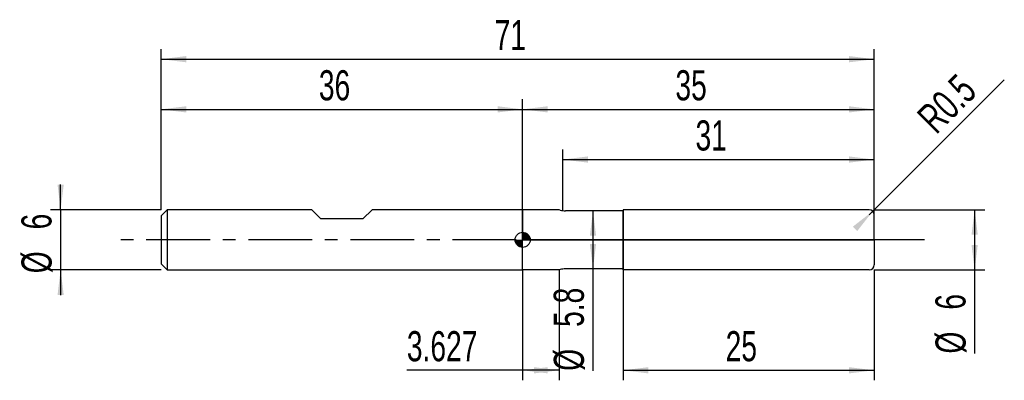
# Model space of a CAD drawing. Extents: x -14.1 to 84, y -14 to 21.9.
import ezdxf
from ezdxf.enums import TextEntityAlignment as Align

# ---------------------------------------------------------------- set-up
doc = ezdxf.new("R2010")
doc.units = 0
doc.linetypes.add('CENTER', pattern=[10.16, 6.35, -1.27, 1.27, -1.27])
doc.layers.get('0').update_dxf_attribs({"linetype": 'CONTINUOUS'})
for name, color, linetype in [('1', 4, 'CONTINUOUS'), ('2', 7, 'CONTINUOUS'), ('4', 2, 'CENTER'), ('CUT', 1, 'CONTINUOUS'), ('NOCUT', 7, 'CONTINUOUS'), ('SK1', 4, 'CONTINUOUS'), ('SK2', 7, 'CONTINUOUS'), ('SK4', 2, 'CENTER')]:
    doc.layers.add(name, color=color, linetype=linetype)
doc.dimstyles.new('SLDDIMSTYLE0', dxfattribs={"dimtxt": 3, "dimasz": 2.5, "dimexe": 0, "dimexo": 0.0625, "dimgap": 0.75, "dimtad": 1, "dimrnd": 1e-09, "dimzin": 12, "dimsah": 1, "dimcen": 0.09, "dimazin": 3, "dimtfac": 1, "dimtofl": 0, "dimtmove": 0, "dimatfit": 3})
doc.dimstyles.new('SLDDIMSTYLE1', dxfattribs={"dimtxt": 3, "dimasz": 2.5, "dimexe": 0, "dimexo": 0.0625, "dimgap": 0.75, "dimtad": 1, "dimrnd": 1e-09, "dimsah": 1, "dimcen": 0, "dimazin": 3, "dimtfac": 1, "dimtofl": 0, "dimtmove": 0, "dimatfit": 3})
doc.dimstyles.new('SLDDIMSTYLE2', dxfattribs={"dimtxt": 3, "dimasz": 2.5, "dimexe": 0, "dimexo": 0.0625, "dimgap": 0.75, "dimtad": 1, "dimrnd": 1e-09, "dimzin": 12, "dimsah": 1, "dimcen": 0.09, "dimazin": 3, "dimtfac": 1, "dimtmove": 0, "dimatfit": 3})

# ---------------------------------------------------------------- blocks, each defined once
blk = doc.blocks.new('_D')
at = {"layer": '2'}
for p, q in [((46, -3), (46, -14)), ((71, -3), (71, -14)), ((46, -13), (71, -13))]:
    blk.add_line(p, q, dxfattribs=at)
for points in [[(46, -13), (48.5, -13.31), (48.5, -12.69)], [(71, -13), (68.5, -12.69), (68.5, -13.31)]]:
    blk.add_solid(points, dxfattribs=at)
at = {"layer": '2', "width": 0.7}
blk.add_text('25', height=3, dxfattribs=at).set_placement((56.208, -13), align=Align.BOTTOM_LEFT)
blk = doc.blocks.new('_D_1')
at = {"layer": '2'}
for p, q in [((71, 3), (82, 3)), ((81, 3), (81, -3)), ((71, -3), (82, -3)), ((81, -3), (81, -11.333))]:
    blk.add_line(p, q, dxfattribs=at)
for points in [[(81, 3), (80.69, 0.5), (81.31, 0.5)], [(81, -3), (81.31, -0.5), (80.69, -0.5)]]:
    blk.add_solid(points, dxfattribs=at)
at = {"layer": '2', "width": 0.7}
for s, p in [('6', (80.992, -6.959)), ('%%c', (81, -11.333))]:
    blk.add_text(s, height=3, rotation=90, dxfattribs=at).set_placement(p, align=Align.BOTTOM_LEFT)
blk = doc.blocks.new('_D_2')
at = {"layer": '2'}
for p, q in [((36, -3), (36, -14)), ((39.627, -3), (39.627, -14)), ((36, -13), (24.471, -13)), ((39.627, -13), (36, -13))]:
    blk.add_line(p, q, dxfattribs=at)
for points in [[(36, -13), (38.5, -13.31), (38.5, -12.69)], [(39.627, -13), (37.127, -12.69), (37.127, -13.31)]]:
    blk.add_solid(points, dxfattribs=at)
at = {"layer": '2', "width": 0.7}
blk.add_text('3.627', height=3, dxfattribs=at).set_placement((24.471, -13), align=Align.BOTTOM_LEFT)
blk = doc.blocks.new('_D_3')
at = {"layer": '2'}
for p, q in [((40, 2.9), (40, 9)), ((71, 2.9), (71, 9)), ((40, 8), (71, 8))]:
    blk.add_line(p, q, dxfattribs=at)
for points in [[(40, 8), (42.5, 7.69), (42.5, 8.31)], [(71, 8), (68.5, 8.31), (68.5, 7.69)]]:
    blk.add_solid(points, dxfattribs=at)
at = {"layer": '2', "width": 0.7}
blk.add_text('31', height=3, dxfattribs=at).set_placement((53.208, 8), align=Align.BOTTOM_LEFT)
blk = doc.blocks.new('_D_4')
at = {"layer": '2'}
for p, q in [((46, 2.9), (42, 2.9)), ((43, 2.9), (43, -2.9)), ((46, -2.9), (42, -2.9)), ((43, -2.9), (43, -13.052))]:
    blk.add_line(p, q, dxfattribs=at)
for points in [[(43, 2.9), (42.69, 0.4), (43.31, 0.4)], [(43, -2.9), (43.31, -0.4), (42.69, -0.4)]]:
    blk.add_solid(points, dxfattribs=at)
at = {"layer": '2', "width": 0.7}
for s, p in [('5.8', (42.992, -8.678)), ('%%c', (43, -13.052))]:
    blk.add_text(s, height=3, rotation=90, dxfattribs=at).set_placement(p, align=Align.BOTTOM_LEFT)
blk = doc.blocks.new('_D_5')
at = {"layer": '2'}
for q in [(83.953, 15.953), (70.5, 2.5)]:
    blk.add_line((70.854, 2.854), q, dxfattribs=at)
blk.add_solid([(70.854, 2.854), (68.867, 1.305), (69.305, 0.867)], dxfattribs=at)
at = {"layer": '2', "width": 0.7}
blk.add_text('R0.5', height=3, rotation=45, dxfattribs=at).set_placement((77.818, 9.779), align=Align.BOTTOM_LEFT)
blk = doc.blocks.new('_D_6')
at = {"layer": 'SK2'}
for p, q in [((0, 3), (0, 19)), ((71, 3), (71, 19)), ((0, 18), (71, 18))]:
    blk.add_line(p, q, dxfattribs=at)
for points in [[(0, 18), (2.5, 17.69), (2.5, 18.31)], [(71, 18), (68.5, 18.31), (68.5, 17.69)]]:
    blk.add_solid(points, dxfattribs=at)
at = {"layer": 'SK2', "width": 0.7}
blk.add_text('71', height=3, dxfattribs=at).set_placement((33.208, 18), align=Align.BOTTOM_LEFT)
blk = doc.blocks.new('_D_7')
at = {"layer": 'SK2'}
for p, q in [((0, 3), (0, 14)), ((36, 3), (36, 14)), ((0, 13), (36, 13))]:
    blk.add_line(p, q, dxfattribs=at)
for points in [[(0, 13), (2.5, 12.69), (2.5, 13.31)], [(36, 13), (33.5, 13.31), (33.5, 12.69)]]:
    blk.add_solid(points, dxfattribs=at)
at = {"layer": 'SK2', "width": 0.7}
blk.add_text('36', height=3, dxfattribs=at).set_placement((15.708, 13), align=Align.BOTTOM_LEFT)
blk = doc.blocks.new('_D_8')
at = {"layer": 'SK2'}
for p, q in [((36, 0), (36, 14)), ((71, 0), (71, 14)), ((36, 13), (71, 13))]:
    blk.add_line(p, q, dxfattribs=at)
for points in [[(36, 13), (38.5, 12.69), (38.5, 13.31)], [(71, 13), (68.5, 13.31), (68.5, 12.69)]]:
    blk.add_solid(points, dxfattribs=at)
at = {"layer": 'SK2', "width": 0.7}
blk.add_text('35', height=3, dxfattribs=at).set_placement((51.208, 13), align=Align.BOTTOM_LEFT)
blk = doc.blocks.new('_D_9')
at = {"layer": 'SK2'}
for p, q in [((-10, 3), (-10, 5.5)), ((0, 3), (-11, 3)), ((-10, 3), (-10, -3)), ((0, -3), (-11, -3)), ((-10, -3), (-10, -5.5))]:
    blk.add_line(p, q, dxfattribs=at)
for points in [[(-10, 3), (-9.69, 5.5), (-10.31, 5.5)], [(-10, -3), (-10.31, -5.5), (-9.69, -5.5)]]:
    blk.add_solid(points, dxfattribs=at)
at = {"layer": 'SK2', "width": 0.7}
for s, p in [('6', (-10.008, 1.041)), ('%%c', (-10, -3.333))]:
    blk.add_text(s, height=3, rotation=90, dxfattribs=at).set_placement(p, align=Align.BOTTOM_LEFT)
blk = doc.blocks.new('*U12')
at = {"color": 0, "linetype": 'CONTINUOUS'}
for points in [[(0, 0), (0, 0.75), (0.146, 0)], [(0.146, 0), (0, 0.75), (0.146, 0.736)], [(0.146, 0), (0.146, 0.736), (0.287, 0)], [(0.287, 0), (0.146, 0.736), (0.287, 0.693)], [(0.287, 0), (0.287, 0.693), (0.417, 0)], [(0.417, 0), (0.287, 0.693), (0.417, 0.624)], [(0.417, 0), (0.417, 0.624), (0.53, 0)], [(0.53, 0), (0.417, 0.624), (0.53, 0.53)], [(0.53, 0), (0.53, 0.53), (0.624, 0)], [(0.624, 0), (0.53, 0.53), (0.624, 0.417)], [(0.624, 0), (0.624, 0.417), (0.693, 0)], [(0.693, 0), (0.624, 0.417), (0.693, 0.287)], [(0.693, 0), (0.693, 0.287), (0.736, 0)], [(0.736, 0), (0.693, 0.287), (0.736, 0.146)], [(0.736, 0), (0.736, 0.146), (0.75, 0)]]:
    blk.add_solid(points, dxfattribs=at)
blk = doc.blocks.new('*U13')
at = {"color": 0, "linetype": 'CONTINUOUS'}
for points in [[(-0.739, -0.13), (-0.75, 0), (-0.739, 0)], [(-0.739, -0.13), (-0.739, 0), (-0.705, -0.257)], [(-0.705, -0.257), (-0.739, 0), (-0.705, 0)], [(-0.705, -0.257), (-0.705, 0), (-0.65, -0.375)], [(-0.65, -0.375), (-0.705, 0), (-0.65, 0)], [(-0.65, -0.375), (-0.65, 0), (-0.575, -0.482)], [(-0.575, -0.482), (-0.65, 0), (-0.575, 0)], [(-0.575, -0.482), (-0.575, 0), (-0.482, -0.575)], [(-0.482, -0.575), (-0.575, 0), (-0.482, 0)], [(-0.482, -0.575), (-0.482, 0), (-0.375, -0.65)], [(-0.375, -0.65), (-0.482, 0), (-0.375, 0)], [(-0.375, -0.65), (-0.375, 0), (-0.257, -0.705)], [(-0.257, -0.705), (-0.375, 0), (-0.257, 0)], [(-0.257, -0.705), (-0.257, 0), (-0.13, -0.739)], [(-0.13, -0.739), (-0.257, 0), (-0.13, 0)], [(-0.13, -0.739), (-0.13, 0), (0, -0.75)], [(0, -0.75), (-0.13, 0), (0, 0)]]:
    blk.add_solid(points, dxfattribs=at)
blk = doc.blocks.new('SW_DOWELSYMBOL_0')
at = {"layer": 'SK1', "color": 0}
blk.add_circle((0, 0), 0.75, dxfattribs=at)
at = {"color": 0, "linetype": 'CONTINUOUS'}
for name in ['*U13', '*U12']:
    blk.add_blockref(name, (0, 0), dxfattribs=at)

msp = doc.modelspace()

# ---------------------------------------------------------------- linework, layer by layer
at = {"layer": '1'}
for p, q in [((39.627, 3), (36, 3)), ((36, 3), (36, 0)), ((39.746, 2.968), (39.627, 3)), ((70.5, 3), (46, 3)), ((46, 3), (46, 0)), ((46, 2.9), (40.263, 2.9)), ((46, 0), (46, 2.9)), ((71, 0), (71, 2.5)), ((36, -3), (36, 0)), ((46, -3), (46, 0)), ((46, 0), (46, -2.9)), ((71, 0), (71, -2.5)), ((46, -2.9), (40.263, -2.9)), ((39.627, -3), (36, -3)), ((39.746, -2.968), (39.627, -3)), ((70.5, -3), (46, -3))]:
    msp.add_line(p, q, dxfattribs=at)
for centre, radius, start, end in [((40.263, 4.9), 2, 255, 270), ((70.5, 2.5), 0.5, 0, 90), ((40.263, -4.9), 2, 90, 105), ((70.5, -2.5), 0.5, 270, 0)]:
    msp.add_arc(centre, radius, start, end, dxfattribs=at)
at = {"layer": '4'}
msp.add_line((71, 0), (36, 0), dxfattribs=at)
at = {"layer": 'CUT'}
for p, q in [((70.5, 3), (46, 3)), ((46, 3), (46, 0)), ((71, 0), (71, 2.5)), ((46, 0), (71, 0))]:
    msp.add_line(p, q, dxfattribs=at)
msp.add_arc((70.5, 2.5), 0.5, 0, 90, dxfattribs=at)
at = {"layer": 'NOCUT'}
for p, q in [((39.627, 3), (36, 3)), ((36, 3), (36, 0)), ((39.746, 2.968), (39.627, 3)), ((46, 2.9), (40.263, 2.9)), ((46, 0), (46, 2.9)), ((36, 0), (46, 0))]:
    msp.add_line(p, q, dxfattribs=at)
msp.add_arc((40.263, 4.9), 2, 255, 270, dxfattribs=at)
at = {"layer": 'SK1'}
for p, q in [((0.6, 3), (0, 2.4)), ((15, 3), (0.6, 3)), ((0.6, 3), (0.6, -3)), ((15.9, 2.1), (15, 3)), ((21, 3), (20.1, 2.1)), ((36, 3), (21, 3)), ((0, 2.4), (0, 0)), ((20.1, 2.1), (15.9, 2.1)), ((0, 0), (0, -2.4)), ((0, -2.4), (0.6, -3)), ((0.6, -3), (36, -3))]:
    msp.add_line(p, q, dxfattribs=at)
msp.add_circle((36, 0), 0.75, dxfattribs=at)
at = {"layer": 'SK4'}
msp.add_line((76, 0), (-5, 0), dxfattribs=at)

# ---------------------------------------------------------------- block references
at = {"layer": 'SK1'}
msp.add_blockref('SW_DOWELSYMBOL_0', (36, 0), dxfattribs=at)

# ---------------------------------------------------------------- texts
at = {"layer": 'SK2', "width": 0.7}
msp.add_text('AP1', height=0.05, dxfattribs=at).set_placement((36, -0.018), align=Align.BOTTOM_LEFT)

# ---------------------------------------------------------------- dimensions: what is measured, and where the dimension line sits
at = {"layer": '2'}
dim = msp.add_radius_dim(center=(70.5, 2.5), mpoint=(70.854, 2.854), dimstyle='SLDDIMSTYLE1', dxfattribs=at)
dim.commit()
dim.dimension.update_dxf_attribs({"geometry": '_D_5', "text_midpoint": (81, 13), "dimtype": 164})
for base, p1, p2, picture, middle in [((71, 8), (40, 2.9), (71, 2.9), '_D_3', (55.5, 8)), ((36, -13), (39.627, -3), (36, -3), '_D_2', (29.627, -13)), ((71, -13), (46, -3), (71, -3), '_D', (58.5, -13))]:
    dim = msp.add_linear_dim(base=base, p1=p1, p2=p2, dimstyle='SLDDIMSTYLE0', dxfattribs=at)
    dim.commit()
    dim.dimension.update_dxf_attribs({"geometry": picture, "text_midpoint": middle, "dimtype": 160})
for base, p1, p2, picture, middle in [((81, -3), (71, 3), (71, -3), '_D_1', (81, -8)), ((43, -2.9), (46, 2.9), (46, -2.9), '_D_4', (43, -8))]:
    dim = msp.add_linear_dim(base=base, p1=p1, p2=p2, angle=90, text='%%c<>', dimstyle='SLDDIMSTYLE0', dxfattribs=at)
    dim.commit()
    dim.dimension.update_dxf_attribs({"geometry": picture, "text_midpoint": middle, "dimtype": 160})
at = {"layer": 'SK2'}
for base, p1, p2, picture, middle in [((71, 18), (0, 3), (71, 3), '_D_6', (35.5, 18)), ((36, 13), (0, 3), (36, 3), '_D_7', (18, 13)), ((71, 13), (36, 0), (71, 0), '_D_8', (53.5, 13))]:
    dim = msp.add_linear_dim(base=base, p1=p1, p2=p2, dimstyle='SLDDIMSTYLE0', dxfattribs=at)
    dim.commit()
    dim.dimension.update_dxf_attribs({"geometry": picture, "text_midpoint": middle, "dimtype": 160})
dim = msp.add_linear_dim(base=(-10, -3), p1=(0, 3), p2=(0, -3), angle=90, text='%%c<>', dimstyle='SLDDIMSTYLE2', dxfattribs=at)
dim.commit()
dim.dimension.update_dxf_attribs({"geometry": '_D_9', "text_midpoint": (-10, 0), "dimtype": 160})

doc.saveas('drawing.dxf')
